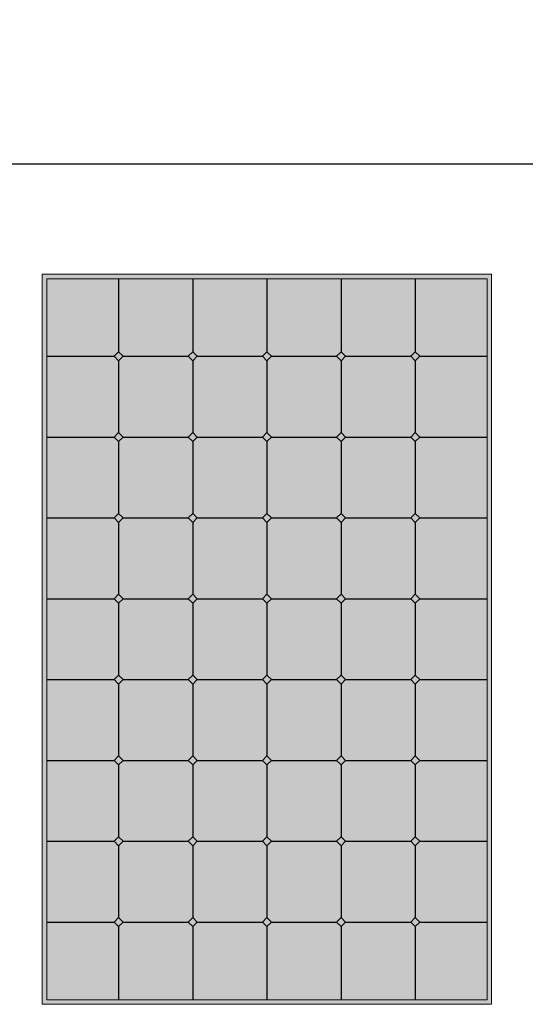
# Model space of a CAD drawing. Header units: millimetres. Extents: x -6697 to 21546, y -3389 to 18959.
# Tile 68 of 153: x -447 to -334, y 5782 to 6002. Entities that reach past the tile are written whole.
import ezdxf

# ---------------------------------------------------------------- set-up
doc = ezdxf.new("R2010")
doc.units = ezdxf.units.MM
doc.layers.add('2DS_OBJ', color=7, linetype='Continuous', lineweight=18, true_color=0xffdf7f)
doc.layers.add('JK-linie pomocnicze', color=40, linetype='Continuous', true_color=0xffbf00)
doc.layers.add('JK-ramka i tabelka', color=1, linetype='Continuous')
doc.layers.add('linie pomocnicze', color=30, linetype='Continuous')
doc.styles.add('WYM--ROMANSSHX-08', font='ROMANS.SHX', dxfattribs={"width": 0.8})
doc.dimstyles.new('ROMANSSHX-K1000250811010', dxfattribs={"dimscale": 100, "dimtxt": 0.2, "dimasz": 0.1, "dimexe": 0.05, "dimexo": 0.1, "dimgap": 0.09, "dimtad": 1, "dimdec": 1, "dimrnd": 0.5, "dimdsep": 46, "dimtxsty": 'WYM--ROMANSSHX-08', "dimblk1": 'ARCHTICK', "dimblk2": 'ARCHTICK', "dimsah": 1, "dimcen": 0.1, "dimclrd": 1, "dimclre": 1, "dimclrt": 2, "dimazin": 0, "dimtfac": 1, "dimtdec": 1, "dimtix": 1, "dimtmove": 2, "dimatfit": 3, "dimfxl": 1, "dimtolj": 1, "dimarcsym": 0})

# ---------------------------------------------------------------- blocks, each defined once
blk = doc.blocks.new('_ArchTick')
at = {"color": 0, "linetype": 'ByBlock', "const_width": 0.15}
blk.add_lwpolyline([(-0.5, -0.5), (0.5, 0.5)], dxfattribs=at)
blk = doc.blocks.new('*D271')
at = {"layer": 'Defpoints', "color": 0, "transparency": 16777216}
for p in [(538.36, 5969.39), (-661.64, 5944.82), (538.36, 5944.82)]:
    blk.add_point(p, dxfattribs=at)
at = {"layer": 'JK-ramka i tabelka', "color": 1, "lineweight": -2, "transparency": 16777216}
for p, q in [((-661.64, 5954.82), (-661.64, 5974.39)), ((538.36, 5954.82), (538.36, 5974.39)), ((-661.64, 5969.39), (538.36, 5969.39))]:
    blk.add_line(p, q, dxfattribs=at)
at = {"layer": 'JK-ramka i tabelka', "color": 1, "lineweight": -2, "transparency": 16777216, "xscale": 10, "yscale": 10, "zscale": 10, "rotation": 180}
blk.add_blockref('_ArchTick', (-661.64, 5969.39), dxfattribs=at)
at = {"layer": 'JK-ramka i tabelka', "color": 1, "lineweight": -2, "transparency": 16777216, "xscale": 10, "yscale": 10, "zscale": 10}
blk.add_blockref('_ArchTick', (538.36, 5969.39), dxfattribs=at)
at = {"layer": 'JK-ramka i tabelka', "color": 2, "transparency": 16777216, "insert": (-61.64, 5988.39), "char_height": 20, "attachment_point": 5, "style": 'WYM--ROMANSSHX-08'}
blk.add_mtext('\\A1;1200', dxfattribs=at)

msp = doc.modelspace()

# ---------------------------------------------------------------- hatches: boundary and pattern name
at = {"layer": 'linie pomocnicze'}
h = msp.add_hatch(color=256, dxfattribs=at)
h.dxf.hatch_style = 1
h.paths.add_polyline_path([(-441.64, 5944.82), (-441.64, 5782.25), (-341.64, 5782.25), (-341.64, 5944.82)])
h.paths.add_polyline_path([(-440.64, 5943.82), (-440.64, 5783.25), (-342.64, 5783.25), (-342.64, 5943.82)], flags=16)
h.paths.add_polyline_path([(-375.14, 5927.57), (-374.14, 5926.57), (-359.64, 5926.57), (-358.64, 5927.57), (-357.64, 5926.57), (-358.64, 5925.57), (-358.64, 5909.57), (-357.64, 5908.57), (-358.64, 5907.57), (-358.64, 5891.57), (-357.64, 5890.57), (-358.64, 5889.57), (-358.64, 5873.57), (-357.64, 5872.57), (-358.64, 5871.57), (-358.64, 5855.57), (-357.64, 5854.57), (-358.64, 5853.57), (-358.64, 5837.57), (-357.64, 5836.57), (-358.64, 5835.57), (-358.64, 5819.57), (-357.64, 5818.57), (-358.64, 5817.57), (-358.64, 5801.57), (-357.64, 5800.57), (-358.64, 5799.57), (-359.64, 5800.57), (-374.14, 5800.57), (-375.14, 5799.57), (-376.14, 5800.57), (-390.64, 5800.57), (-391.64, 5799.57), (-392.64, 5800.57), (-407.14, 5800.57), (-408.14, 5799.57), (-409.14, 5800.57), (-423.64, 5800.57), (-424.64, 5799.57), (-425.64, 5800.57), (-424.64, 5801.57), (-424.64, 5817.57), (-425.64, 5818.57), (-424.64, 5819.57), (-424.64, 5835.57), (-425.64, 5836.57), (-424.64, 5837.57), (-424.64, 5853.57), (-425.64, 5854.57), (-424.64, 5855.57), (-424.64, 5871.57), (-425.64, 5872.57), (-424.64, 5873.57), (-424.64, 5889.57), (-425.64, 5890.57), (-424.64, 5891.57), (-424.64, 5907.57), (-425.64, 5908.57), (-424.64, 5909.57), (-424.64, 5925.57), (-425.64, 5926.57), (-424.64, 5927.57), (-423.64, 5926.57), (-409.14, 5926.57), (-408.14, 5927.57), (-407.14, 5926.57), (-392.64, 5926.57), (-391.64, 5927.57), (-390.64, 5926.57), (-376.14, 5926.57)], flags=0)
h.paths.add_polyline_path([(-375.14, 5909.57), (-374.14, 5908.57), (-375.14, 5907.57), (-375.14, 5891.57), (-374.14, 5890.57), (-375.14, 5889.57), (-375.14, 5873.57), (-374.14, 5872.57), (-375.14, 5871.57), (-375.14, 5855.57), (-374.14, 5854.57), (-375.14, 5853.57), (-375.14, 5837.57), (-374.14, 5836.57), (-375.14, 5835.57), (-375.14, 5819.57), (-374.14, 5818.57), (-375.14, 5817.57), (-376.14, 5818.57), (-390.64, 5818.57), (-391.64, 5817.57), (-392.64, 5818.57), (-407.14, 5818.57), (-408.14, 5817.57), (-409.14, 5818.57), (-408.14, 5819.57), (-408.14, 5835.57), (-409.14, 5836.57), (-408.14, 5837.57), (-408.14, 5853.57), (-409.14, 5854.57), (-408.14, 5855.57), (-408.14, 5871.57), (-409.14, 5872.57), (-408.14, 5873.57), (-408.14, 5889.57), (-409.14, 5890.57), (-408.14, 5891.57), (-408.14, 5907.57), (-409.14, 5908.57), (-408.14, 5909.57), (-407.14, 5908.57), (-392.64, 5908.57), (-391.64, 5909.57), (-390.64, 5908.57), (-376.14, 5908.57)], flags=0)
h.paths.add_polyline_path([(-391.64, 5891.57), (-390.64, 5890.57), (-391.64, 5889.57), (-391.64, 5873.57), (-390.64, 5872.57), (-391.64, 5871.57), (-391.64, 5855.57), (-390.64, 5854.57), (-391.64, 5853.57), (-391.64, 5837.57), (-390.64, 5836.57), (-391.64, 5835.57), (-392.64, 5836.57), (-391.64, 5837.57), (-391.64, 5853.57), (-392.64, 5854.57), (-391.64, 5855.57), (-391.64, 5871.57), (-392.64, 5872.57), (-391.64, 5873.57), (-391.64, 5889.57), (-392.64, 5890.57)], flags=0)
at = {"layer": 'linie pomocnicze', "true_color": 0xadddf7, "transparency": 33554498}
h = msp.add_hatch(color=141, dxfattribs=at)
h.dxf.hatch_style = 1
h.paths.add_polyline_path([(-440.64, 5926.57), (-425.64, 5926.57), (-424.64, 5927.57), (-424.64, 5943.82), (-440.64, 5943.82)])
h.paths.add_polyline_path([(-424.64, 5927.57), (-423.64, 5926.57), (-409.14, 5926.57), (-408.14, 5927.57), (-408.14, 5943.82), (-424.64, 5943.82)])
h.paths.add_polyline_path([(-408.14, 5927.57), (-407.14, 5926.57), (-392.64, 5926.57), (-391.64, 5927.57), (-391.64, 5943.82), (-408.14, 5943.82)])
h.paths.add_polyline_path([(-376.14, 5926.57), (-375.14, 5927.57), (-375.14, 5943.82), (-391.64, 5943.82), (-391.64, 5927.57), (-390.64, 5926.57)])
h.paths.add_polyline_path([(-359.64, 5926.57), (-358.64, 5927.57), (-358.64, 5943.82), (-375.14, 5943.82), (-375.14, 5927.57), (-374.14, 5926.57)])
h.paths.add_polyline_path([(-342.64, 5926.57), (-342.64, 5943.82), (-358.64, 5943.82), (-358.64, 5927.57), (-357.64, 5926.57)])
at = {"layer": 'linie pomocnicze'}
h = msp.add_hatch(color=256, dxfattribs=at)
h.dxf.hatch_style = 1
h.paths.add_polyline_path([(-375.14, 5927.57), (-376.14, 5926.57), (-375.14, 5925.57), (-374.14, 5926.57)])
h.paths.add_polyline_path([(-358.64, 5927.57), (-359.64, 5926.57), (-358.64, 5925.57), (-357.64, 5926.57)])
h.paths.add_polyline_path([(-391.64, 5927.57), (-392.64, 5926.57), (-391.64, 5925.57), (-390.64, 5926.57)])
h.paths.add_polyline_path([(-409.14, 5926.57), (-408.14, 5925.57), (-407.14, 5926.57), (-408.14, 5927.57)])
h.paths.add_polyline_path([(-425.64, 5926.57), (-424.64, 5925.57), (-423.64, 5926.57), (-424.64, 5927.57)])
at = {"layer": 'linie pomocnicze', "true_color": 0xadddf7, "transparency": 33554498}
h = msp.add_hatch(color=141, dxfattribs=at)
h.dxf.hatch_style = 1
h.paths.add_polyline_path([(-440.64, 5908.57), (-425.64, 5908.57), (-424.64, 5909.57), (-424.64, 5925.57), (-425.64, 5926.57), (-440.64, 5926.57)])
h.paths.add_polyline_path([(-423.64, 5926.57), (-424.64, 5925.57), (-424.64, 5909.57), (-423.64, 5908.57), (-409.14, 5908.57), (-408.14, 5909.57), (-408.14, 5925.57), (-409.14, 5926.57)])
h.paths.add_polyline_path([(-407.14, 5926.57), (-408.14, 5925.57), (-408.14, 5909.57), (-407.14, 5908.57), (-392.64, 5908.57), (-391.64, 5909.57), (-391.64, 5925.57), (-392.64, 5926.57)])
h.paths.add_polyline_path([(-375.14, 5925.57), (-376.14, 5926.57), (-390.64, 5926.57), (-391.64, 5925.57), (-391.64, 5909.57), (-390.64, 5908.57), (-376.14, 5908.57), (-375.14, 5909.57)])
h.paths.add_polyline_path([(-375.14, 5909.57), (-374.14, 5908.57), (-359.64, 5908.57), (-358.64, 5909.57), (-358.64, 5925.57), (-359.64, 5926.57), (-374.14, 5926.57), (-375.14, 5925.57)])
h.paths.add_polyline_path([(-358.64, 5909.57), (-357.64, 5908.57), (-342.64, 5908.57), (-342.64, 5926.57), (-357.64, 5926.57), (-358.64, 5925.57)])
h.paths.add_polyline_path([(-440.64, 5890.57), (-425.64, 5890.57), (-424.64, 5891.57), (-424.64, 5907.57), (-425.64, 5908.57), (-440.64, 5908.57)])
h.paths.add_polyline_path([(-408.14, 5907.57), (-409.14, 5908.57), (-423.64, 5908.57), (-424.64, 5907.57), (-424.64, 5891.57), (-423.64, 5890.57), (-409.14, 5890.57), (-408.14, 5891.57)])
h.paths.add_polyline_path([(-407.14, 5908.57), (-408.14, 5907.57), (-408.14, 5891.57), (-407.14, 5890.57), (-392.64, 5890.57), (-391.64, 5891.57), (-391.64, 5907.57), (-392.64, 5908.57)])
h.paths.add_polyline_path([(-391.64, 5891.57), (-390.64, 5890.57), (-376.14, 5890.57), (-375.14, 5891.57), (-375.14, 5907.57), (-376.14, 5908.57), (-390.64, 5908.57), (-391.64, 5907.57)])
h.paths.add_polyline_path([(-375.14, 5891.57), (-374.14, 5890.57), (-359.64, 5890.57), (-358.64, 5891.57), (-358.64, 5907.57), (-359.64, 5908.57), (-374.14, 5908.57), (-375.14, 5907.57)])
h.paths.add_polyline_path([(-358.64, 5891.57), (-357.64, 5890.57), (-342.64, 5890.57), (-342.64, 5908.57), (-357.64, 5908.57), (-358.64, 5907.57)])
h.paths.add_polyline_path([(-440.64, 5890.57), (-440.64, 5872.57), (-425.64, 5872.57), (-424.64, 5873.57), (-424.64, 5889.57), (-425.64, 5890.57)])
h.paths.add_polyline_path([(-424.64, 5873.57), (-423.64, 5872.57), (-409.14, 5872.57), (-408.14, 5873.57), (-408.14, 5889.57), (-409.14, 5890.57), (-423.64, 5890.57), (-424.64, 5889.57)])
h.paths.add_polyline_path([(-391.64, 5889.57), (-392.64, 5890.57), (-407.14, 5890.57), (-408.14, 5889.57), (-408.14, 5873.57), (-407.14, 5872.57), (-392.64, 5872.57), (-391.64, 5873.57)])
h.paths.add_polyline_path([(-391.64, 5873.57), (-390.64, 5872.57), (-376.14, 5872.57), (-375.14, 5873.57), (-375.14, 5889.57), (-376.14, 5890.57), (-390.64, 5890.57), (-391.64, 5889.57)])
h.paths.add_polyline_path([(-375.14, 5873.57), (-374.14, 5872.57), (-359.64, 5872.57), (-358.64, 5873.57), (-358.64, 5889.57), (-359.64, 5890.57), (-374.14, 5890.57), (-375.14, 5889.57)])
h.paths.add_polyline_path([(-358.64, 5873.57), (-357.64, 5872.57), (-342.64, 5872.57), (-342.64, 5890.57), (-357.64, 5890.57), (-358.64, 5889.57)])
h.paths.add_polyline_path([(-440.64, 5854.57), (-425.64, 5854.57), (-424.64, 5855.57), (-424.64, 5871.57), (-425.64, 5872.57), (-440.64, 5872.57)])
h.paths.add_polyline_path([(-409.14, 5854.57), (-408.14, 5855.57), (-408.14, 5871.57), (-409.14, 5872.57), (-423.64, 5872.57), (-424.64, 5871.57), (-424.64, 5855.57), (-423.64, 5854.57)])
h.paths.add_polyline_path([(-391.64, 5871.57), (-392.64, 5872.57), (-407.14, 5872.57), (-408.14, 5871.57), (-408.14, 5855.57), (-407.14, 5854.57), (-392.64, 5854.57), (-391.64, 5855.57)])
h.paths.add_polyline_path([(-391.64, 5855.57), (-390.64, 5854.57), (-376.14, 5854.57), (-375.14, 5855.57), (-375.14, 5871.57), (-376.14, 5872.57), (-390.64, 5872.57), (-391.64, 5871.57)])
h.paths.add_polyline_path([(-375.14, 5855.57), (-374.14, 5854.57), (-359.64, 5854.57), (-358.64, 5855.57), (-358.64, 5871.57), (-359.64, 5872.57), (-374.14, 5872.57), (-375.14, 5871.57)])
h.paths.add_polyline_path([(-358.64, 5855.57), (-357.64, 5854.57), (-342.64, 5854.57), (-342.64, 5872.57), (-357.64, 5872.57), (-358.64, 5871.57)])
h.paths.add_polyline_path([(-440.64, 5836.57), (-425.64, 5836.57), (-424.64, 5837.57), (-424.64, 5853.57), (-425.64, 5854.57), (-440.64, 5854.57)])
h.paths.add_polyline_path([(-424.64, 5837.57), (-423.64, 5836.57), (-409.14, 5836.57), (-408.14, 5837.57), (-408.14, 5853.57), (-409.14, 5854.57), (-423.64, 5854.57), (-424.64, 5853.57)])
h.paths.add_polyline_path([(-391.64, 5853.57), (-392.64, 5854.57), (-407.14, 5854.57), (-408.14, 5853.57), (-408.14, 5837.57), (-407.14, 5836.57), (-392.64, 5836.57), (-391.64, 5837.57)])
h.paths.add_polyline_path([(-391.64, 5837.57), (-390.64, 5836.57), (-376.14, 5836.57), (-375.14, 5837.57), (-375.14, 5853.57), (-376.14, 5854.57), (-390.64, 5854.57), (-391.64, 5853.57)])
h.paths.add_polyline_path([(-375.14, 5837.57), (-374.14, 5836.57), (-359.64, 5836.57), (-358.64, 5837.57), (-358.64, 5853.57), (-359.64, 5854.57), (-374.14, 5854.57), (-375.14, 5853.57)])
h.paths.add_polyline_path([(-358.64, 5837.57), (-357.64, 5836.57), (-342.64, 5836.57), (-342.64, 5854.57), (-357.64, 5854.57), (-358.64, 5853.57)])
h.paths.add_polyline_path([(-440.64, 5836.57), (-440.64, 5818.57), (-425.64, 5818.57), (-424.64, 5819.57), (-424.64, 5835.57), (-425.64, 5836.57)])
h.paths.add_polyline_path([(-408.14, 5835.57), (-409.14, 5836.57), (-423.64, 5836.57), (-424.64, 5835.57), (-424.64, 5819.57), (-423.64, 5818.57), (-409.14, 5818.57), (-408.14, 5819.57)])
h.paths.add_polyline_path([(-391.64, 5835.57), (-392.64, 5836.57), (-407.14, 5836.57), (-408.14, 5835.57), (-408.14, 5819.57), (-407.14, 5818.57), (-392.64, 5818.57), (-391.64, 5819.57)])
h.paths.add_polyline_path([(-391.64, 5819.57), (-390.64, 5818.57), (-376.14, 5818.57), (-375.14, 5819.57), (-375.14, 5835.57), (-376.14, 5836.57), (-390.64, 5836.57), (-391.64, 5835.57)])
h.paths.add_polyline_path([(-358.64, 5835.57), (-359.64, 5836.57), (-374.14, 5836.57), (-375.14, 5835.57), (-375.14, 5819.57), (-374.14, 5818.57), (-359.64, 5818.57), (-358.64, 5819.57)])
h.paths.add_polyline_path([(-358.64, 5819.57), (-357.64, 5818.57), (-342.64, 5818.57), (-342.64, 5836.57), (-357.64, 5836.57), (-358.64, 5835.57)])
h.paths.add_polyline_path([(-424.64, 5817.57), (-425.64, 5818.57), (-440.64, 5818.57), (-440.64, 5800.57), (-425.64, 5800.57), (-424.64, 5801.57)])
h.paths.add_polyline_path([(-408.14, 5817.57), (-409.14, 5818.57), (-423.64, 5818.57), (-424.64, 5817.57), (-424.64, 5801.57), (-423.64, 5800.57), (-409.14, 5800.57), (-408.14, 5801.57)])
h.paths.add_polyline_path([(-391.64, 5817.57), (-392.64, 5818.57), (-407.14, 5818.57), (-408.14, 5817.57), (-408.14, 5801.57), (-407.14, 5800.57), (-392.64, 5800.57), (-391.64, 5801.57)])
h.paths.add_polyline_path([(-375.14, 5817.57), (-376.14, 5818.57), (-390.64, 5818.57), (-391.64, 5817.57), (-391.64, 5801.57), (-390.64, 5800.57), (-376.14, 5800.57), (-375.14, 5801.57)])
h.paths.add_polyline_path([(-375.14, 5801.57), (-374.14, 5800.57), (-359.64, 5800.57), (-358.64, 5801.57), (-358.64, 5817.57), (-359.64, 5818.57), (-374.14, 5818.57), (-375.14, 5817.57)])
h.paths.add_polyline_path([(-342.64, 5818.57), (-357.64, 5818.57), (-358.64, 5817.57), (-358.64, 5801.57), (-357.64, 5800.57), (-342.64, 5800.57)])
h.paths.add_polyline_path([(-424.64, 5799.57), (-425.64, 5800.57), (-440.64, 5800.57), (-440.64, 5783.25), (-424.64, 5783.25)])
h.paths.add_polyline_path([(-408.14, 5799.57), (-409.14, 5800.57), (-423.64, 5800.57), (-424.64, 5799.57), (-424.64, 5783.25), (-408.14, 5783.25)])
h.paths.add_polyline_path([(-407.14, 5800.57), (-408.14, 5799.57), (-408.14, 5783.25), (-391.64, 5783.25), (-391.64, 5799.57), (-392.64, 5800.57)])
h.paths.add_polyline_path([(-390.64, 5800.57), (-391.64, 5799.57), (-391.64, 5783.25), (-375.14, 5783.25), (-375.14, 5799.57), (-376.14, 5800.57)])
h.paths.add_polyline_path([(-375.14, 5783.25), (-358.64, 5783.25), (-358.64, 5799.57), (-359.64, 5800.57), (-374.14, 5800.57), (-375.14, 5799.57)])
h.paths.add_polyline_path([(-342.64, 5800.57), (-357.64, 5800.57), (-358.64, 5799.57), (-358.64, 5783.25), (-342.64, 5783.25)])
at = {"layer": 'linie pomocnicze'}
h = msp.add_hatch(color=256, dxfattribs=at)
h.dxf.hatch_style = 1
h.paths.add_polyline_path([(-424.64, 5907.57), (-423.64, 5908.57), (-424.64, 5909.57), (-425.64, 5908.57)])
h.paths.add_polyline_path([(-408.14, 5907.57), (-407.14, 5908.57), (-408.14, 5909.57), (-409.14, 5908.57)])
h.paths.add_polyline_path([(-391.64, 5909.57), (-392.64, 5908.57), (-391.64, 5907.57), (-390.64, 5908.57)])
h.paths.add_polyline_path([(-376.14, 5908.57), (-375.14, 5907.57), (-374.14, 5908.57), (-375.14, 5909.57)])
h.paths.add_polyline_path([(-358.64, 5909.57), (-359.64, 5908.57), (-358.64, 5907.57), (-357.64, 5908.57)])
h = msp.add_hatch(color=256, dxfattribs=at)
h.dxf.hatch_style = 1
h.paths.add_polyline_path([(-424.64, 5891.57), (-425.64, 5890.57), (-424.64, 5889.57), (-423.64, 5890.57)])
h.paths.add_polyline_path([(-407.14, 5890.57), (-408.14, 5891.57), (-409.14, 5890.57), (-408.14, 5889.57)])
h.paths.add_polyline_path([(-392.64, 5890.57), (-391.64, 5889.57), (-390.64, 5890.57), (-391.64, 5891.57)])
h.paths.add_polyline_path([(-375.14, 5891.57), (-376.14, 5890.57), (-375.14, 5889.57), (-374.14, 5890.57)])
h.paths.add_polyline_path([(-358.64, 5891.57), (-359.64, 5890.57), (-358.64, 5889.57), (-357.64, 5890.57)])
h = msp.add_hatch(color=256, dxfattribs=at)
h.dxf.hatch_style = 1
h.paths.add_polyline_path([(-424.64, 5873.57), (-425.64, 5872.57), (-424.64, 5871.57), (-423.64, 5872.57)])
h.paths.add_polyline_path([(-408.14, 5873.57), (-409.14, 5872.57), (-408.14, 5871.57), (-407.14, 5872.57)])
h.paths.add_polyline_path([(-392.64, 5872.57), (-391.64, 5871.57), (-390.64, 5872.57), (-391.64, 5873.57)])
h.paths.add_polyline_path([(-376.14, 5872.57), (-375.14, 5871.57), (-374.14, 5872.57), (-375.14, 5873.57)])
h.paths.add_polyline_path([(-359.64, 5872.57), (-358.64, 5871.57), (-357.64, 5872.57), (-358.64, 5873.57)])
h = msp.add_hatch(color=256, dxfattribs=at)
h.dxf.hatch_style = 1
h.paths.add_polyline_path([(-425.64, 5854.57), (-424.64, 5853.57), (-423.64, 5854.57), (-424.64, 5855.57)])
h.paths.add_polyline_path([(-409.14, 5854.57), (-408.14, 5853.57), (-407.14, 5854.57), (-408.14, 5855.57)])
h.paths.add_polyline_path([(-392.64, 5854.57), (-391.64, 5853.57), (-390.64, 5854.57), (-391.64, 5855.57)])
h.paths.add_polyline_path([(-376.14, 5854.57), (-375.14, 5853.57), (-374.14, 5854.57), (-375.14, 5855.57)])
h.paths.add_polyline_path([(-357.64, 5854.57), (-358.64, 5855.57), (-359.64, 5854.57), (-358.64, 5853.57)])
h = msp.add_hatch(color=256, dxfattribs=at)
h.dxf.hatch_style = 1
h.paths.add_polyline_path([(-425.64, 5836.57), (-424.64, 5835.57), (-423.64, 5836.57), (-424.64, 5837.57)])
h.paths.add_polyline_path([(-408.14, 5835.57), (-407.14, 5836.57), (-408.14, 5837.57), (-409.14, 5836.57)])
h.paths.add_polyline_path([(-392.64, 5836.57), (-391.64, 5835.57), (-390.64, 5836.57), (-391.64, 5837.57)])
h.paths.add_polyline_path([(-375.14, 5837.57), (-376.14, 5836.57), (-375.14, 5835.57), (-374.14, 5836.57)])
h.paths.add_polyline_path([(-359.64, 5836.57), (-358.64, 5835.57), (-357.64, 5836.57), (-358.64, 5837.57)])
h = msp.add_hatch(color=256, dxfattribs=at)
h.dxf.hatch_style = 1
h.paths.add_polyline_path([(-424.64, 5817.57), (-423.64, 5818.57), (-424.64, 5819.57), (-425.64, 5818.57)])
h.paths.add_polyline_path([(-409.14, 5818.57), (-408.14, 5817.57), (-407.14, 5818.57), (-408.14, 5819.57)])
h.paths.add_polyline_path([(-391.64, 5817.57), (-390.64, 5818.57), (-391.64, 5819.57), (-392.64, 5818.57)])
h.paths.add_polyline_path([(-374.14, 5818.57), (-375.14, 5819.57), (-376.14, 5818.57), (-375.14, 5817.57)])
h.paths.add_polyline_path([(-359.64, 5818.57), (-358.64, 5817.57), (-357.64, 5818.57), (-358.64, 5819.57)])
h = msp.add_hatch(color=256, dxfattribs=at)
h.dxf.hatch_style = 1
h.paths.add_polyline_path([(-424.64, 5801.57), (-425.64, 5800.57), (-424.64, 5799.57), (-423.64, 5800.57)])
h.paths.add_polyline_path([(-408.14, 5801.57), (-409.14, 5800.57), (-408.14, 5799.57), (-407.14, 5800.57)])
h.paths.add_polyline_path([(-391.64, 5801.57), (-392.64, 5800.57), (-391.64, 5799.57), (-390.64, 5800.57)])
h.paths.add_polyline_path([(-376.14, 5800.57), (-375.14, 5799.57), (-374.14, 5800.57), (-375.14, 5801.57)])
h.paths.add_polyline_path([(-358.64, 5801.57), (-359.64, 5800.57), (-358.64, 5799.57), (-357.64, 5800.57)])

# ---------------------------------------------------------------- linework, layer by layer
at = {"layer": '2DS_OBJ'}
for points in [[(-341.64, 5944.82), (-341.64, 5782.25), (-441.64, 5782.25), (-441.64, 5944.82)], [(-342.64, 5943.82), (-342.64, 5783.25), (-440.64, 5783.25), (-440.64, 5943.82)]]:
    msp.add_lwpolyline(points, close=True, dxfattribs=at)
at = {"layer": 'JK-linie pomocnicze'}
for p, q in [((-424.64, 5943.82), (-424.64, 5927.57)), ((-408.14, 5943.82), (-408.14, 5927.57)), ((-391.64, 5943.82), (-391.64, 5927.57)), ((-375.14, 5943.82), (-375.14, 5927.57)), ((-358.64, 5943.82), (-358.64, 5927.57)), ((-425.64, 5926.57), (-424.64, 5927.57)), ((-424.64, 5927.57), (-423.64, 5926.57)), ((-409.14, 5926.57), (-408.14, 5927.57)), ((-408.14, 5927.57), (-407.14, 5926.57)), ((-392.64, 5926.57), (-391.64, 5927.57)), ((-391.64, 5927.57), (-390.64, 5926.57)), ((-376.14, 5926.57), (-375.14, 5927.57)), ((-375.14, 5927.57), (-374.14, 5926.57)), ((-359.64, 5926.57), (-358.64, 5927.57)), ((-358.64, 5927.57), (-357.64, 5926.57)), ((-440.64, 5926.57), (-425.64, 5926.57)), ((-424.64, 5925.57), (-425.64, 5926.57)), ((-423.64, 5926.57), (-424.64, 5925.57)), ((-424.64, 5925.57), (-424.64, 5909.57)), ((-423.64, 5926.57), (-409.14, 5926.57)), ((-408.14, 5925.57), (-409.14, 5926.57)), ((-407.14, 5926.57), (-408.14, 5925.57)), ((-408.14, 5925.57), (-408.14, 5909.57)), ((-407.14, 5926.57), (-392.64, 5926.57)), ((-391.64, 5925.57), (-392.64, 5926.57)), ((-390.64, 5926.57), (-391.64, 5925.57)), ((-391.64, 5925.57), (-391.64, 5909.57)), ((-390.64, 5926.57), (-376.14, 5926.57)), ((-375.14, 5925.57), (-376.14, 5926.57)), ((-374.14, 5926.57), (-375.14, 5925.57)), ((-375.14, 5925.57), (-375.14, 5909.57)), ((-374.14, 5926.57), (-359.64, 5926.57)), ((-358.64, 5925.57), (-359.64, 5926.57)), ((-357.64, 5926.57), (-358.64, 5925.57)), ((-358.64, 5925.57), (-358.64, 5909.57)), ((-357.64, 5926.57), (-342.64, 5926.57)), ((-425.64, 5908.57), (-424.64, 5909.57)), ((-424.64, 5909.57), (-423.64, 5908.57)), ((-409.14, 5908.57), (-408.14, 5909.57)), ((-408.14, 5909.57), (-407.14, 5908.57)), ((-392.64, 5908.57), (-391.64, 5909.57)), ((-391.64, 5909.57), (-390.64, 5908.57)), ((-376.14, 5908.57), (-375.14, 5909.57)), ((-375.14, 5909.57), (-374.14, 5908.57)), ((-359.64, 5908.57), (-358.64, 5909.57)), ((-358.64, 5909.57), (-357.64, 5908.57)), ((-440.64, 5908.57), (-425.64, 5908.57)), ((-424.64, 5907.57), (-425.64, 5908.57)), ((-423.64, 5908.57), (-424.64, 5907.57)), ((-424.64, 5907.57), (-424.64, 5891.57)), ((-423.64, 5908.57), (-409.14, 5908.57)), ((-408.14, 5907.57), (-409.14, 5908.57)), ((-407.14, 5908.57), (-408.14, 5907.57)), ((-408.14, 5907.57), (-408.14, 5891.57)), ((-407.14, 5908.57), (-392.64, 5908.57)), ((-391.64, 5907.57), (-392.64, 5908.57)), ((-390.64, 5908.57), (-391.64, 5907.57)), ((-391.64, 5907.57), (-391.64, 5891.57)), ((-390.64, 5908.57), (-376.14, 5908.57)), ((-375.14, 5907.57), (-376.14, 5908.57)), ((-374.14, 5908.57), (-375.14, 5907.57)), ((-375.14, 5907.57), (-375.14, 5891.57)), ((-374.14, 5908.57), (-359.64, 5908.57)), ((-358.64, 5907.57), (-359.64, 5908.57)), ((-357.64, 5908.57), (-358.64, 5907.57)), ((-358.64, 5907.57), (-358.64, 5891.57)), ((-357.64, 5908.57), (-342.64, 5908.57)), ((-440.64, 5890.57), (-425.64, 5890.57)), ((-425.64, 5890.57), (-424.64, 5891.57)), ((-424.64, 5889.57), (-425.64, 5890.57)), ((-424.64, 5891.57), (-423.64, 5890.57)), ((-423.64, 5890.57), (-424.64, 5889.57)), ((-424.64, 5889.57), (-424.64, 5873.57)), ((-423.64, 5890.57), (-409.14, 5890.57)), ((-409.14, 5890.57), (-408.14, 5891.57)), ((-408.14, 5889.57), (-409.14, 5890.57)), ((-408.14, 5891.57), (-407.14, 5890.57)), ((-407.14, 5890.57), (-408.14, 5889.57)), ((-408.14, 5889.57), (-408.14, 5873.57)), ((-407.14, 5890.57), (-392.64, 5890.57)), ((-392.64, 5890.57), (-391.64, 5891.57)), ((-391.64, 5889.57), (-392.64, 5890.57)), ((-391.64, 5891.57), (-390.64, 5890.57)), ((-390.64, 5890.57), (-391.64, 5889.57)), ((-391.64, 5889.57), (-391.64, 5873.57)), ((-390.64, 5890.57), (-376.14, 5890.57)), ((-376.14, 5890.57), (-375.14, 5891.57)), ((-375.14, 5889.57), (-376.14, 5890.57)), ((-375.14, 5891.57), (-374.14, 5890.57)), ((-374.14, 5890.57), (-375.14, 5889.57)), ((-375.14, 5889.57), (-375.14, 5873.57)), ((-374.14, 5890.57), (-359.64, 5890.57)), ((-359.64, 5890.57), (-358.64, 5891.57)), ((-358.64, 5889.57), (-359.64, 5890.57)), ((-358.64, 5891.57), (-357.64, 5890.57)), ((-357.64, 5890.57), (-358.64, 5889.57)), ((-358.64, 5889.57), (-358.64, 5873.57)), ((-357.64, 5890.57), (-342.64, 5890.57)), ((-440.64, 5872.57), (-425.64, 5872.57)), ((-425.64, 5872.57), (-424.64, 5873.57)), ((-424.64, 5871.57), (-425.64, 5872.57)), ((-424.64, 5873.57), (-423.64, 5872.57)), ((-423.64, 5872.57), (-424.64, 5871.57)), ((-423.64, 5872.57), (-409.14, 5872.57)), ((-409.14, 5872.57), (-408.14, 5873.57)), ((-408.14, 5871.57), (-409.14, 5872.57)), ((-408.14, 5873.57), (-407.14, 5872.57)), ((-407.14, 5872.57), (-408.14, 5871.57)), ((-407.14, 5872.57), (-392.64, 5872.57)), ((-392.64, 5872.57), (-391.64, 5873.57)), ((-391.64, 5871.57), (-392.64, 5872.57)), ((-391.64, 5873.57), (-390.64, 5872.57)), ((-390.64, 5872.57), (-391.64, 5871.57)), ((-390.64, 5872.57), (-376.14, 5872.57)), ((-376.14, 5872.57), (-375.14, 5873.57)), ((-375.14, 5871.57), (-376.14, 5872.57)), ((-375.14, 5873.57), (-374.14, 5872.57)), ((-374.14, 5872.57), (-375.14, 5871.57)), ((-374.14, 5872.57), (-359.64, 5872.57)), ((-359.64, 5872.57), (-358.64, 5873.57)), ((-358.64, 5871.57), (-359.64, 5872.57)), ((-358.64, 5873.57), (-357.64, 5872.57)), ((-357.64, 5872.57), (-358.64, 5871.57)), ((-357.64, 5872.57), (-342.64, 5872.57)), ((-424.64, 5871.57), (-424.64, 5855.57)), ((-408.14, 5871.57), (-408.14, 5855.57)), ((-391.64, 5871.57), (-391.64, 5855.57)), ((-375.14, 5871.57), (-375.14, 5855.57)), ((-358.64, 5871.57), (-358.64, 5855.57)), ((-440.64, 5854.57), (-425.64, 5854.57)), ((-425.64, 5854.57), (-424.64, 5855.57)), ((-424.64, 5853.57), (-425.64, 5854.57)), ((-424.64, 5855.57), (-423.64, 5854.57)), ((-423.64, 5854.57), (-424.64, 5853.57)), ((-423.64, 5854.57), (-409.14, 5854.57)), ((-409.14, 5854.57), (-408.14, 5855.57)), ((-408.14, 5853.57), (-409.14, 5854.57)), ((-408.14, 5855.57), (-407.14, 5854.57)), ((-407.14, 5854.57), (-408.14, 5853.57)), ((-407.14, 5854.57), (-392.64, 5854.57)), ((-392.64, 5854.57), (-391.64, 5855.57)), ((-391.64, 5853.57), (-392.64, 5854.57)), ((-391.64, 5855.57), (-390.64, 5854.57)), ((-390.64, 5854.57), (-391.64, 5853.57)), ((-390.64, 5854.57), (-376.14, 5854.57)), ((-376.14, 5854.57), (-375.14, 5855.57)), ((-375.14, 5853.57), (-376.14, 5854.57)), ((-375.14, 5855.57), (-374.14, 5854.57)), ((-374.14, 5854.57), (-375.14, 5853.57)), ((-374.14, 5854.57), (-359.64, 5854.57)), ((-359.64, 5854.57), (-358.64, 5855.57)), ((-358.64, 5853.57), (-359.64, 5854.57)), ((-358.64, 5855.57), (-357.64, 5854.57)), ((-357.64, 5854.57), (-358.64, 5853.57)), ((-357.64, 5854.57), (-342.64, 5854.57)), ((-424.64, 5853.57), (-424.64, 5837.57)), ((-408.14, 5853.57), (-408.14, 5837.57)), ((-391.64, 5853.57), (-391.64, 5837.57)), ((-375.14, 5853.57), (-375.14, 5837.57)), ((-358.64, 5853.57), (-358.64, 5837.57)), ((-425.64, 5836.57), (-424.64, 5837.57)), ((-424.64, 5837.57), (-423.64, 5836.57)), ((-409.14, 5836.57), (-408.14, 5837.57)), ((-408.14, 5837.57), (-407.14, 5836.57)), ((-392.64, 5836.57), (-391.64, 5837.57)), ((-391.64, 5837.57), (-390.64, 5836.57)), ((-376.14, 5836.57), (-375.14, 5837.57)), ((-375.14, 5837.57), (-374.14, 5836.57)), ((-359.64, 5836.57), (-358.64, 5837.57)), ((-358.64, 5837.57), (-357.64, 5836.57)), ((-440.64, 5836.57), (-425.64, 5836.57)), ((-424.64, 5835.57), (-425.64, 5836.57)), ((-423.64, 5836.57), (-424.64, 5835.57)), ((-424.64, 5835.57), (-424.64, 5819.57)), ((-423.64, 5836.57), (-409.14, 5836.57)), ((-408.14, 5835.57), (-409.14, 5836.57)), ((-407.14, 5836.57), (-408.14, 5835.57)), ((-408.14, 5835.57), (-408.14, 5819.57)), ((-407.14, 5836.57), (-392.64, 5836.57)), ((-391.64, 5835.57), (-392.64, 5836.57)), ((-390.64, 5836.57), (-391.64, 5835.57)), ((-391.64, 5835.57), (-391.64, 5819.57)), ((-390.64, 5836.57), (-376.14, 5836.57)), ((-375.14, 5835.57), (-376.14, 5836.57)), ((-374.14, 5836.57), (-375.14, 5835.57)), ((-375.14, 5835.57), (-375.14, 5819.57)), ((-374.14, 5836.57), (-359.64, 5836.57)), ((-358.64, 5835.57), (-359.64, 5836.57)), ((-357.64, 5836.57), (-358.64, 5835.57)), ((-358.64, 5835.57), (-358.64, 5819.57)), ((-357.64, 5836.57), (-342.64, 5836.57)), ((-425.64, 5818.57), (-424.64, 5819.57)), ((-424.64, 5819.57), (-423.64, 5818.57)), ((-409.14, 5818.57), (-408.14, 5819.57)), ((-408.14, 5819.57), (-407.14, 5818.57)), ((-392.64, 5818.57), (-391.64, 5819.57)), ((-391.64, 5819.57), (-390.64, 5818.57)), ((-376.14, 5818.57), (-375.14, 5819.57)), ((-375.14, 5819.57), (-374.14, 5818.57)), ((-359.64, 5818.57), (-358.64, 5819.57)), ((-358.64, 5819.57), (-357.64, 5818.57)), ((-440.64, 5818.57), (-425.64, 5818.57)), ((-424.64, 5817.57), (-425.64, 5818.57)), ((-423.64, 5818.57), (-424.64, 5817.57)), ((-424.64, 5817.57), (-424.64, 5801.57)), ((-423.64, 5818.57), (-409.14, 5818.57)), ((-408.14, 5817.57), (-409.14, 5818.57)), ((-407.14, 5818.57), (-408.14, 5817.57)), ((-408.14, 5817.57), (-408.14, 5801.57)), ((-407.14, 5818.57), (-392.64, 5818.57)), ((-391.64, 5817.57), (-392.64, 5818.57)), ((-390.64, 5818.57), (-391.64, 5817.57)), ((-391.64, 5817.57), (-391.64, 5801.57)), ((-390.64, 5818.57), (-376.14, 5818.57)), ((-375.14, 5817.57), (-376.14, 5818.57)), ((-374.14, 5818.57), (-375.14, 5817.57)), ((-375.14, 5817.57), (-375.14, 5801.57)), ((-374.14, 5818.57), (-359.64, 5818.57)), ((-358.64, 5817.57), (-359.64, 5818.57)), ((-357.64, 5818.57), (-358.64, 5817.57)), ((-358.64, 5817.57), (-358.64, 5801.57)), ((-357.64, 5818.57), (-342.64, 5818.57)), ((-440.64, 5800.57), (-425.64, 5800.57)), ((-425.64, 5800.57), (-424.64, 5801.57)), ((-424.64, 5799.57), (-425.64, 5800.57)), ((-424.64, 5801.57), (-423.64, 5800.57)), ((-423.64, 5800.57), (-424.64, 5799.57)), ((-424.64, 5799.57), (-424.64, 5783.25)), ((-423.64, 5800.57), (-409.14, 5800.57)), ((-409.14, 5800.57), (-408.14, 5801.57)), ((-408.14, 5799.57), (-409.14, 5800.57)), ((-408.14, 5801.57), (-407.14, 5800.57)), ((-407.14, 5800.57), (-408.14, 5799.57)), ((-408.14, 5799.57), (-408.14, 5783.25)), ((-407.14, 5800.57), (-392.64, 5800.57)), ((-392.64, 5800.57), (-391.64, 5801.57)), ((-391.64, 5799.57), (-392.64, 5800.57)), ((-391.64, 5801.57), (-390.64, 5800.57)), ((-390.64, 5800.57), (-391.64, 5799.57)), ((-391.64, 5799.57), (-391.64, 5783.25)), ((-390.64, 5800.57), (-376.14, 5800.57)), ((-376.14, 5800.57), (-375.14, 5801.57)), ((-375.14, 5799.57), (-376.14, 5800.57)), ((-375.14, 5801.57), (-374.14, 5800.57)), ((-374.14, 5800.57), (-375.14, 5799.57)), ((-375.14, 5799.57), (-375.14, 5783.25)), ((-374.14, 5800.57), (-359.64, 5800.57)), ((-359.64, 5800.57), (-358.64, 5801.57)), ((-358.64, 5799.57), (-359.64, 5800.57)), ((-358.64, 5801.57), (-357.64, 5800.57)), ((-357.64, 5800.57), (-358.64, 5799.57)), ((-358.64, 5799.57), (-358.64, 5783.25)), ((-357.64, 5800.57), (-342.64, 5800.57))]:
    msp.add_line(p, q, dxfattribs=at)

# ---------------------------------------------------------------- dimensions: what is measured, and where the dimension line sits
at = {"layer": 'JK-ramka i tabelka'}
dim = msp.add_linear_dim(base=(538.36, 5969.39), p1=(-661.64, 5944.82), p2=(538.36, 5944.82), dimstyle='ROMANSSHX-K1000250811010', dxfattribs=at)
dim.commit()
dim.dimension.update_dxf_attribs({"geometry": '*D271', "text_midpoint": (-61.64, 5988.39)})

doc.saveas('drawing.dxf')
